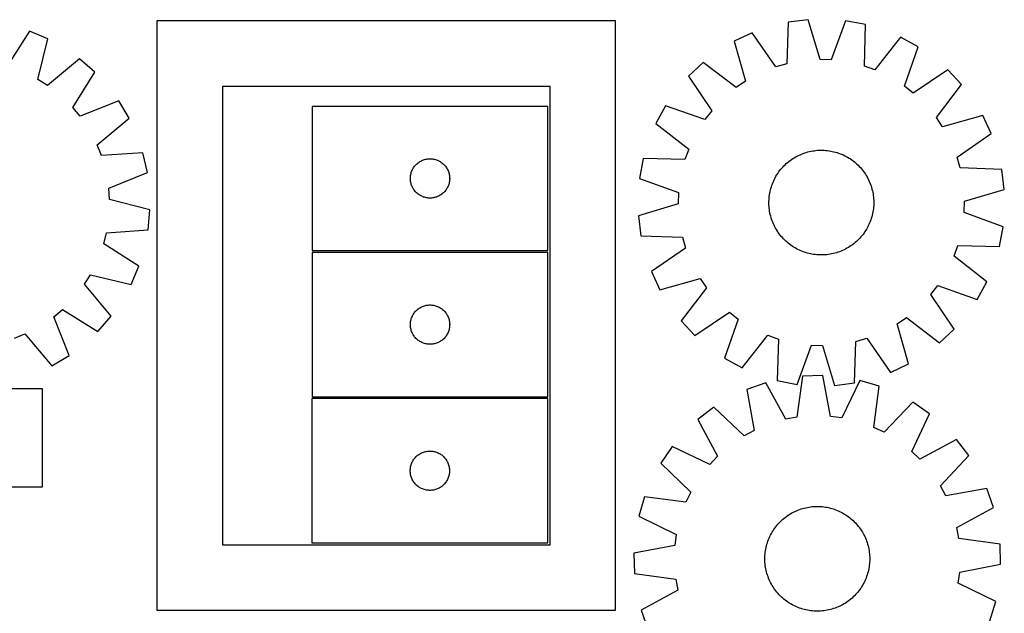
# Model space of a CAD drawing. Header units: millimetres. Extents: x 7 to 1493, y 7 to 2993.
# Tile 11 of 13: x 741 to 1492, y 1837 to 2290. Entities that reach past the tile are written whole.
import ezdxf

# ---------------------------------------------------------------- set-up
doc = ezdxf.new("R2010")
doc.units = ezdxf.units.MM
doc.layers.add('CUT', color=7, linetype='CONTINUOUS', true_color=0x000000)

msp = doc.modelspace()

# ---------------------------------------------------------------- linework, layer by layer
at = {"layer": 'CUT'}
for p, q in [((1195.612289, 2289.436081), (845.612289, 2289.436081)), ((845.612289, 2289.436081), (845.612289, 1839.436081)), ((1195.612289, 1839.436081), (1195.612289, 2289.436081)), ((1327.397295, 2288.390536), (1326.258381, 2256.646598)), ((1342.659949, 2290.335258), (1327.397295, 2288.390536)), ((1351.722674, 2259.891182), (1342.659949, 2290.335258)), ((1371.185658, 2289.469364), (1360.29307, 2259.631028)), ((1386.302256, 2286.602485), (1371.185658, 2289.469364)), ((1385.513682, 2254.847912), (1386.302256, 2286.602485)), ((748.313455, 2281.669491), (731.249993, 2254.877459)), ((762.457817, 2275.614116), (748.313455, 2281.669491)), ((1300.000158, 2280.399122), (1286.085464, 2273.833162)), ((1318.027058, 2254.24562), (1300.000158, 2280.399122)), ((1413.164242, 2276.964042), (1393.584222, 2251.952093)), ((1426.655067, 2269.566192), (1413.164242, 2276.964042)), ((754.848521, 2244.774638), (762.457817, 2275.614116)), ((1286.085464, 2273.833162), (1294.811709, 2243.290939)), ((1416.092385, 2239.609481), (1426.655067, 2269.566192)), ((786.613467, 2260.416405), (762.105957, 2240.208568)), ((798.194341, 2250.286553), (786.613467, 2260.416405)), ((1262.498721, 2257.766694), (1251.294054, 2247.222218)), ((1287.725198, 2238.463855), (1262.498721, 2257.766694)), ((1326.258381, 2256.646598), (1318.027058, 2254.24562)), ((1360.29307, 2259.631028), (1351.722674, 2259.891182)), ((1393.584222, 2251.952093), (1385.513682, 2254.847912)), ((781.427548, 2223.307869), (798.194341, 2250.286553)), ((1251.294054, 2247.222218), (1269.031271, 2220.871396)), ((1449.22389, 2252.098678), (1422.873067, 2234.36146)), ((1459.768366, 2240.89401), (1449.22389, 2252.098678)), ((762.105957, 2240.208568), (754.848521, 2244.774638)), ((1145.612289, 2239.436081), (895.612289, 2239.436081)), ((895.612289, 2239.436081), (895.612289, 1889.436081)), ((1145.612289, 1889.436081), (1145.612289, 2239.436081)), ((1294.811709, 2243.290939), (1287.725198, 2238.463855)), ((1422.873067, 2234.36146), (1416.092385, 2239.609481)), ((1440.465526, 2215.667533), (1459.768366, 2240.89401)), ((816.471378, 2228.368165), (786.918785, 2216.722606)), ((824.355147, 2215.155416), (816.471378, 2228.368165)), ((1233.82654, 2224.653395), (1226.42869, 2211.16257)), ((1263.783251, 2214.090714), (1233.82654, 2224.653395)), ((786.918785, 2216.722606), (781.427548, 2223.307869)), ((1144.036331, 2224.130843), (964.036331, 2224.130843)), ((964.036331, 2224.130843), (964.036331, 2114.130843)), ((1144.036331, 2114.130843), (1144.036331, 2224.130843)), ((1269.031271, 2220.871396), (1263.783251, 2214.090714)), ((1475.834834, 2217.307268), (1445.29261, 2208.581023)), ((1482.400793, 2203.392573), (1475.834834, 2217.307268)), ((800.072107, 2194.678386), (824.355147, 2215.155416)), ((1226.42869, 2211.16257), (1251.440638, 2191.58255)), ((1445.29261, 2208.581023), (1440.465526, 2215.667533)), ((1456.247292, 2185.365673), (1482.400793, 2203.392573)), ((803.259627, 2186.718544), (800.072107, 2194.678386)), ((834.964488, 2188.661875), (803.259627, 2186.718544)), ((838.379434, 2173.659585), (834.964488, 2188.661875)), ((1251.440638, 2191.58255), (1248.54482, 2183.512011)), ((1335.343712, 2186.73518), (1336.484308, 2187.262483)), ((1336.484308, 2187.262483), (1337.640904, 2187.753699)), ((1337.640904, 2187.753699), (1338.812358, 2188.208343)), ((1338.812358, 2188.208343), (1339.997515, 2188.625966)), ((1339.997515, 2188.625966), (1341.195206, 2189.006156)), ((1341.195206, 2189.006156), (1342.404247, 2189.348539)), ((1342.404247, 2189.348539), (1343.623446, 2189.652775)), ((1343.623446, 2189.652775), (1344.8516, 2189.918566)), ((1344.8516, 2189.918566), (1346.087497, 2190.145648)), ((1346.087497, 2190.145648), (1347.329917, 2190.333798)), ((1347.329917, 2190.333798), (1348.577633, 2190.482829)), ((1348.577633, 2190.482829), (1349.829415, 2190.592595)), ((1349.829415, 2190.592595), (1351.084027, 2190.662988)), ((1351.084027, 2190.662988), (1352.340232, 2190.693937)), ((1352.340232, 2190.693937), (1353.596788, 2190.685413)), ((1353.596788, 2190.685413), (1354.852457, 2190.637424)), ((1354.852457, 2190.637424), (1356.105998, 2190.550017)), ((1356.105998, 2190.550017), (1357.356176, 2190.423278)), ((1357.356176, 2190.423278), (1358.601756, 2190.257333)), ((1358.601756, 2190.257333), (1359.841509, 2190.052345)), ((1359.841509, 2190.052345), (1361.074211, 2189.808517)), ((1361.074211, 2189.808517), (1362.298646, 2189.526089)), ((1362.298646, 2189.526089), (1363.513605, 2189.205339)), ((1363.513605, 2189.205339), (1364.71789, 2188.846586)), ((1364.71789, 2188.846586), (1365.910313, 2188.450181)), ((1365.910313, 2188.450181), (1367.089695, 2188.016518)), ((1367.089695, 2188.016518), (1368.254874, 2187.546023)), ((1368.254874, 2187.546023), (1369.404699, 2187.039161)), ((1369.404699, 2187.039161), (1370.538036, 2186.496433)), ((1042.769352, 2179.033125), (1043.294049, 2179.600006)), ((1043.294049, 2179.600006), (1043.847231, 2180.139124)), ((1043.847231, 2180.139124), (1044.427434, 2180.64905)), ((1044.427434, 2180.64905), (1045.033117, 2181.128432)), ((1045.033117, 2181.128432), (1045.662676, 2181.575999)), ((1045.662676, 2181.575999), (1046.314439, 2181.990563)), ((1046.314439, 2181.990563), (1046.98668, 2182.371025)), ((1046.98668, 2182.371025), (1047.677616, 2182.716377)), ((1047.677616, 2182.716377), (1048.385413, 2183.025703)), ((1048.385413, 2183.025703), (1049.108196, 2183.298182)), ((1049.108196, 2183.298182), (1049.844047, 2183.533092)), ((1049.844047, 2183.533092), (1050.591015, 2183.729809)), ((1050.591015, 2183.729809), (1051.34712, 2183.887813)), ((1051.34712, 2183.887813), (1052.110356, 2184.006684)), ((1052.110356, 2184.006684), (1052.878699, 2184.086106)), ((1052.878699, 2184.086106), (1053.650113, 2184.12587)), ((1053.650113, 2184.12587), (1054.42255, 2184.12587)), ((1054.42255, 2184.12587), (1055.193963, 2184.086106)), ((1055.193963, 2184.086106), (1055.962307, 2184.006684)), ((1055.962307, 2184.006684), (1056.725543, 2183.887813)), ((1056.725543, 2183.887813), (1057.481648, 2183.729809)), ((1057.481648, 2183.729809), (1058.228616, 2183.533092)), ((1058.228616, 2183.533092), (1058.964467, 2183.298182)), ((1058.964467, 2183.298182), (1059.68725, 2183.025703)), ((1059.68725, 2183.025703), (1060.395047, 2182.716377)), ((1060.395047, 2182.716377), (1061.085983, 2182.371025)), ((1061.085983, 2182.371025), (1061.758223, 2181.990563)), ((1061.758223, 2181.990563), (1062.409987, 2181.575999)), ((1062.409987, 2181.575999), (1063.039546, 2181.128432)), ((1063.039546, 2181.128432), (1063.645229, 2180.64905)), ((1063.645229, 2180.64905), (1064.225432, 2180.139124)), ((1064.225432, 2180.139124), (1064.778614, 2179.600006)), ((1064.778614, 2179.600006), (1065.30331, 2179.033125)), ((1216.790247, 2184.300585), (1213.923368, 2169.183986)), ((1248.54482, 2183.512011), (1216.790247, 2184.300585)), ((1324.161641, 2178.726259), (1325.056188, 2179.608751)), ((1325.056188, 2179.608751), (1325.978013, 2180.46271)), ((1325.978013, 2180.46271), (1326.926207, 2181.287291)), ((1326.926207, 2181.287291), (1327.899834, 2182.081683)), ((1327.899834, 2182.081683), (1328.897933, 2182.8451)), ((1328.897933, 2182.8451), (1329.919519, 2183.576789)), ((1329.919519, 2183.576789), (1330.963584, 2184.276028)), ((1330.963584, 2184.276028), (1332.029097, 2184.942128)), ((1332.029097, 2184.942128), (1333.115007, 2185.57443)), ((1333.115007, 2185.57443), (1334.220242, 2186.172311)), ((1334.220242, 2186.172311), (1335.343712, 2186.73518)), ((1370.538036, 2186.496433), (1371.653766, 2185.918373)), ((1371.653766, 2185.918373), (1372.750788, 2185.305553)), ((1372.750788, 2185.305553), (1373.82802, 2184.658576)), ((1373.82802, 2184.658576), (1374.884398, 2183.978083)), ((1374.884398, 2183.978083), (1375.918881, 2183.264743)), ((1375.918881, 2183.264743), (1376.930446, 2182.519261)), ((1376.930446, 2182.519261), (1377.918096, 2181.742374)), ((1377.918096, 2181.742374), (1378.880856, 2180.934847)), ((1378.880856, 2180.934847), (1379.817775, 2180.097477)), ((1379.817775, 2180.097477), (1380.727931, 2179.231091)), ((1380.727931, 2179.231091), (1381.610423, 2178.336544)), ((1458.648269, 2177.13435), (1456.247292, 2185.365673)), ((808.95714, 2161.688645), (838.379434, 2173.659585)), ((1039.215013, 2171.439202), (1039.353496, 2172.199124)), ((1039.353496, 2172.199124), (1039.530916, 2172.95091)), ((1039.530916, 2172.95091), (1039.746801, 2173.692566)), ((1039.746801, 2173.692566), (1040.000579, 2174.422125)), ((1040.000579, 2174.422125), (1040.291578, 2175.137652)), ((1040.291578, 2175.137652), (1040.619025, 2175.83725)), ((1040.619025, 2175.83725), (1040.982053, 2176.519064)), ((1040.982053, 2176.519064), (1041.379698, 2177.181286)), ((1041.379698, 2177.181286), (1041.810906, 2177.82216)), ((1041.810906, 2177.82216), (1042.274534, 2178.439986)), ((1042.274534, 2178.439986), (1042.769352, 2179.033125)), ((1065.30331, 2179.033125), (1065.798129, 2178.439986)), ((1065.798129, 2178.439986), (1066.261756, 2177.82216)), ((1066.261756, 2177.82216), (1066.692965, 2177.181286)), ((1066.692965, 2177.181286), (1067.09061, 2176.519064)), ((1067.09061, 2176.519064), (1067.453638, 2175.83725)), ((1067.453638, 2175.83725), (1067.781085, 2175.137652)), ((1067.781085, 2175.137652), (1068.072084, 2174.422125)), ((1068.072084, 2174.422125), (1068.325862, 2173.692566)), ((1068.325862, 2173.692566), (1068.541747, 2172.95091)), ((1068.541747, 2172.95091), (1068.719167, 2172.199124)), ((1068.719167, 2172.199124), (1068.85765, 2171.439202)), ((1318.087179, 2170.749117), (1318.734155, 2171.826349)), ((1318.734155, 2171.826349), (1319.414649, 2172.882727)), ((1319.414649, 2172.882727), (1320.127989, 2173.917209)), ((1320.127989, 2173.917209), (1320.87347, 2174.928774)), ((1320.87347, 2174.928774), (1321.650358, 2175.916424)), ((1321.650358, 2175.916424), (1322.457885, 2176.879184)), ((1322.457885, 2176.879184), (1323.295255, 2177.816104)), ((1323.295255, 2177.816104), (1324.161641, 2178.726259)), ((1381.610423, 2178.336544), (1382.464381, 2177.414718)), ((1382.464381, 2177.414718), (1383.288963, 2176.466524)), ((1383.288963, 2176.466524), (1384.083354, 2175.492898)), ((1384.083354, 2175.492898), (1384.846771, 2174.494799)), ((1384.846771, 2174.494799), (1385.57846, 2173.473213)), ((1385.57846, 2173.473213), (1386.2777, 2172.429148)), ((1386.2777, 2172.429148), (1386.943799, 2171.363635)), ((1490.392208, 2175.995436), (1458.648269, 2177.13435)), ((1492.336929, 2160.732782), (1490.392208, 2175.995436)), ((1039.036331, 2169.130843), (1039.05622, 2169.903025)), ((1039.05622, 2168.358662), (1039.036331, 2169.130843)), ((1039.05622, 2169.903025), (1039.115833, 2170.673158)), ((1039.115833, 2167.588528), (1039.05622, 2168.358662)), ((1039.115833, 2170.673158), (1039.215013, 2171.439202)), ((1039.215013, 2166.822485), (1039.115833, 2167.588528)), ((1039.353496, 2166.062562), (1039.215013, 2166.822485)), ((1039.530916, 2165.310777), (1039.353496, 2166.062562)), ((1039.746801, 2164.569121), (1039.530916, 2165.310777)), ((1040.000579, 2163.839562), (1039.746801, 2164.569121)), ((1068.325862, 2164.569121), (1068.072084, 2163.839562)), ((1068.541747, 2165.310777), (1068.325862, 2164.569121)), ((1068.719167, 2166.062562), (1068.541747, 2165.310777)), ((1068.85765, 2166.822485), (1068.719167, 2166.062562)), ((1068.85765, 2171.439202), (1068.95683, 2170.673158)), ((1068.95683, 2167.588528), (1068.85765, 2166.822485)), ((1068.95683, 2170.673158), (1069.016443, 2169.903025)), ((1069.016443, 2168.358662), (1068.95683, 2167.588528)), ((1069.016443, 2169.903025), (1069.036331, 2169.130843)), ((1069.036331, 2169.130843), (1069.016443, 2168.358662)), ((1213.923368, 2169.183986), (1243.761703, 2158.291398)), ((1314.94255, 2163.908641), (1315.376214, 2165.088024)), ((1315.376214, 2165.088024), (1315.846709, 2166.253202)), ((1315.846709, 2166.253202), (1316.35357, 2167.403027)), ((1316.35357, 2167.403027), (1316.896299, 2168.536364)), ((1316.896299, 2168.536364), (1317.474359, 2169.652094)), ((1317.474359, 2169.652094), (1318.087179, 2170.749117)), ((1386.943799, 2171.363635), (1387.576101, 2170.277725)), ((1387.576101, 2170.277725), (1388.173982, 2169.17249)), ((1388.173982, 2169.17249), (1388.736852, 2168.04902)), ((1388.736852, 2168.04902), (1389.264155, 2166.908424)), ((1389.264155, 2166.908424), (1389.755371, 2165.751828)), ((1389.755371, 2165.751828), (1390.210014, 2164.580374)), ((1390.210014, 2164.580374), (1390.627638, 2163.395216)), ((809.528925, 2153.133388), (808.95714, 2161.688645)), ((1040.291578, 2163.124035), (1040.000579, 2163.839562)), ((1040.619025, 2162.424437), (1040.291578, 2163.124035)), ((1040.982053, 2161.742622), (1040.619025, 2162.424437)), ((1041.379698, 2161.080401), (1040.982053, 2161.742622)), ((1041.810906, 2160.439527), (1041.379698, 2161.080401)), ((1042.274534, 2159.821701), (1041.810906, 2160.439527)), ((1042.769352, 2159.228562), (1042.274534, 2159.821701)), ((1043.294049, 2158.661681), (1042.769352, 2159.228562)), ((1043.847231, 2158.122563), (1043.294049, 2158.661681)), ((1044.427434, 2157.612637), (1043.847231, 2158.122563)), ((1045.033117, 2157.133255), (1044.427434, 2157.612637)), ((1045.662676, 2156.685688), (1045.033117, 2157.133255)), ((1046.314439, 2156.271124), (1045.662676, 2156.685688)), ((1062.409987, 2156.685688), (1061.758223, 2156.271124)), ((1063.039546, 2157.133255), (1062.409987, 2156.685688)), ((1063.645229, 2157.612637), (1063.039546, 2157.133255)), ((1064.225432, 2158.122563), (1063.645229, 2157.612637)), ((1064.778614, 2158.661681), (1064.225432, 2158.122563)), ((1065.30331, 2159.228562), (1064.778614, 2158.661681)), ((1065.798129, 2159.821701), (1065.30331, 2159.228562)), ((1066.261756, 2160.439527), (1065.798129, 2159.821701)), ((1066.692965, 2161.080401), (1066.261756, 2160.439527)), ((1067.09061, 2161.742622), (1066.692965, 2161.080401)), ((1067.453638, 2162.424437), (1067.09061, 2161.742622)), ((1067.781085, 2163.124035), (1067.453638, 2162.424437)), ((1068.072084, 2163.839562), (1067.781085, 2163.124035)), ((1243.761703, 2158.291398), (1243.50155, 2149.721002)), ((1313.135399, 2156.600084), (1313.340387, 2157.839837)), ((1313.340387, 2157.839837), (1313.584215, 2159.072539)), ((1313.584215, 2159.072539), (1313.866643, 2160.296974)), ((1313.866643, 2160.296974), (1314.187392, 2161.511934)), ((1314.187392, 2161.511934), (1314.546146, 2162.716219)), ((1314.546146, 2162.716219), (1314.94255, 2163.908641)), ((1390.627638, 2163.395216), (1391.007828, 2162.197526)), ((1391.007828, 2162.197526), (1391.35021, 2160.988485)), ((1391.35021, 2160.988485), (1391.654447, 2159.769285)), ((1391.654447, 2159.769285), (1391.920237, 2158.541131)), ((1391.920237, 2158.541131), (1392.14732, 2157.305235)), ((1392.14732, 2157.305235), (1392.335469, 2156.062815)), ((1461.892853, 2151.670058), (1492.336929, 2160.732782)), ((840.282562, 2145.184264), (809.528925, 2153.133388)), ((1046.98668, 2155.890661), (1046.314439, 2156.271124)), ((1047.677616, 2155.54531), (1046.98668, 2155.890661)), ((1048.385413, 2155.235984), (1047.677616, 2155.54531)), ((1049.108196, 2154.963505), (1048.385413, 2155.235984)), ((1049.844047, 2154.728595), (1049.108196, 2154.963505)), ((1050.591015, 2154.531878), (1049.844047, 2154.728595)), ((1051.34712, 2154.373874), (1050.591015, 2154.531878)), ((1052.110356, 2154.255003), (1051.34712, 2154.373874)), ((1052.878699, 2154.175581), (1052.110356, 2154.255003)), ((1053.650113, 2154.135816), (1052.878699, 2154.175581)), ((1054.42255, 2154.135816), (1053.650113, 2154.135816)), ((1055.193963, 2154.175581), (1054.42255, 2154.135816)), ((1055.962307, 2154.255003), (1055.193963, 2154.175581)), ((1056.725543, 2154.373874), (1055.962307, 2154.255003)), ((1057.481648, 2154.531878), (1056.725543, 2154.373874)), ((1058.228616, 2154.728595), (1057.481648, 2154.531878)), ((1058.964467, 2154.963505), (1058.228616, 2154.728595)), ((1059.68725, 2155.235984), (1058.964467, 2154.963505)), ((1060.395047, 2155.54531), (1059.68725, 2155.235984)), ((1061.085983, 2155.890661), (1060.395047, 2155.54531)), ((1061.758223, 2156.271124), (1061.085983, 2155.890661)), ((1243.50155, 2149.721002), (1213.057474, 2140.658278)), ((1312.698794, 2150.33856), (1312.707319, 2151.595117)), ((1312.729744, 2149.082356), (1312.698794, 2150.33856)), ((1312.707319, 2151.595117), (1312.755308, 2152.850785)), ((1312.755308, 2152.850785), (1312.842715, 2154.104327)), ((1312.842715, 2154.104327), (1312.969454, 2155.354505)), ((1312.969454, 2155.354505), (1313.135399, 2156.600084)), ((1392.335469, 2156.062815), (1392.484501, 2154.815098)), ((1392.484501, 2154.815098), (1392.594267, 2153.563316)), ((1392.594267, 2153.563316), (1392.664659, 2152.308704)), ((1392.687085, 2149.795944), (1392.639095, 2148.540275)), ((1392.664659, 2152.308704), (1392.695609, 2151.0525)), ((1392.695609, 2151.0525), (1392.687085, 2149.795944)), ((1461.6327, 2143.099662), (1461.892853, 2151.670058)), ((838.894406, 2129.860963), (840.282562, 2145.184264)), ((1312.800137, 2147.827744), (1312.729744, 2149.082356)), ((1312.909903, 2146.575962), (1312.800137, 2147.827744)), ((1313.058934, 2145.328245), (1312.909903, 2146.575962)), ((1313.247084, 2144.085826), (1313.058934, 2145.328245)), ((1313.474166, 2142.849929), (1313.247084, 2144.085826)), ((1313.739956, 2141.621775), (1313.474166, 2142.849929)), ((1391.810188, 2142.318521), (1391.52776, 2141.094086)), ((1392.054016, 2143.551223), (1391.810188, 2142.318521)), ((1392.259004, 2144.790976), (1392.054016, 2143.551223)), ((1392.42495, 2146.036556), (1392.259004, 2144.790976)), ((1392.551688, 2147.286733), (1392.42495, 2146.036556)), ((1392.639095, 2148.540275), (1392.551688, 2147.286733)), ((1491.471036, 2132.207074), (1461.6327, 2143.099662)), ((1213.057474, 2140.658278), (1215.002195, 2125.395624)), ((1314.044193, 2140.402576), (1313.739956, 2141.621775)), ((1314.386575, 2139.193534), (1314.044193, 2140.402576)), ((1314.766766, 2137.995844), (1314.386575, 2139.193534)), ((1315.184389, 2136.810687), (1314.766766, 2137.995844)), ((1315.639033, 2135.639232), (1315.184389, 2136.810687)), ((1316.130248, 2134.482636), (1315.639033, 2135.639232)), ((1316.657551, 2133.342041), (1316.130248, 2134.482636)), ((1389.547695, 2135.137858), (1389.040833, 2133.988033)), ((1390.018189, 2136.303037), (1389.547695, 2135.137858)), ((1390.451853, 2137.482419), (1390.018189, 2136.303037)), ((1390.848257, 2138.674841), (1390.451853, 2137.482419)), ((1391.207011, 2139.879126), (1390.848257, 2138.674841)), ((1391.52776, 2141.094086), (1391.207011, 2139.879126)), ((805.112998, 2119.254686), (807.212918, 2127.56791)), ((807.212918, 2127.56791), (838.894406, 2129.860963)), ((1317.220421, 2132.218571), (1316.657551, 2133.342041)), ((1317.818302, 2131.113335), (1317.220421, 2132.218571)), ((1318.450604, 2130.027425), (1317.818302, 2131.113335)), ((1319.116704, 2128.961912), (1318.450604, 2130.027425)), ((1319.815943, 2127.917847), (1319.116704, 2128.961912)), ((1320.547632, 2126.896261), (1319.815943, 2127.917847)), ((1321.311049, 2125.898163), (1320.547632, 2126.896261)), ((1385.266414, 2127.473851), (1384.520933, 2126.462286)), ((1385.979754, 2128.508333), (1385.266414, 2127.473851)), ((1386.660248, 2129.564712), (1385.979754, 2128.508333)), ((1387.307224, 2130.641943), (1386.660248, 2129.564712)), ((1387.920045, 2131.738966), (1387.307224, 2130.641943)), ((1388.498104, 2132.854696), (1387.920045, 2131.738966)), ((1389.040833, 2133.988033), (1388.498104, 2132.854696)), ((1488.604156, 2117.090475), (1491.471036, 2132.207074)), ((831.905031, 2102.191224), (805.112998, 2119.254686)), ((1215.002195, 2125.395624), (1246.746134, 2124.25671)), ((1246.746134, 2124.25671), (1249.147111, 2116.025387)), ((1322.10544, 2124.924536), (1321.311049, 2125.898163)), ((1322.930022, 2123.976342), (1322.10544, 2124.924536)), ((1323.78398, 2123.054516), (1322.930022, 2123.976342)), ((1324.666473, 2122.159969), (1323.78398, 2123.054516)), ((1325.576628, 2121.293583), (1324.666473, 2122.159969)), ((1326.513548, 2120.456214), (1325.576628, 2121.293583)), ((1327.476307, 2119.648686), (1326.513548, 2120.456214)), ((1328.463957, 2118.871799), (1327.476307, 2119.648686)), ((1377.494569, 2119.309378), (1376.49647, 2118.545961)), ((1378.468196, 2120.103769), (1377.494569, 2119.309378)), ((1379.41639, 2120.928351), (1378.468196, 2120.103769)), ((1380.338215, 2121.782309), (1379.41639, 2120.928351)), ((1381.232762, 2122.664801), (1380.338215, 2121.782309)), ((1382.099148, 2123.574956), (1381.232762, 2122.664801)), ((1382.936518, 2124.511876), (1382.099148, 2123.574956)), ((1383.744045, 2125.474636), (1382.936518, 2124.511876)), ((1384.520933, 2126.462286), (1383.744045, 2125.474636)), ((964.036331, 2114.130843), (1144.036331, 2114.130843)), ((1144.041562, 2112.52866), (964.041562, 2112.52866)), ((964.041562, 2112.52866), (964.041562, 2002.52866)), ((1144.041562, 2002.52866), (1144.041562, 2112.52866)), ((1249.147111, 2116.025387), (1222.99361, 2097.998487)), ((1329.475523, 2118.126317), (1328.463957, 2118.871799)), ((1330.510005, 2117.412978), (1329.475523, 2118.126317)), ((1331.566383, 2116.732484), (1330.510005, 2117.412978)), ((1332.643615, 2116.085508), (1331.566383, 2116.732484)), ((1333.740637, 2115.472687), (1332.643615, 2116.085508)), ((1334.856367, 2114.894627), (1333.740637, 2115.472687)), ((1335.989704, 2114.351899), (1334.856367, 2114.894627)), ((1337.139529, 2113.845037), (1335.989704, 2114.351899)), ((1338.304708, 2113.374542), (1337.139529, 2113.845037)), ((1339.484091, 2112.940879), (1338.304708, 2113.374542)), ((1340.676513, 2112.544475), (1339.484091, 2112.940879)), ((1341.880798, 2112.185721), (1340.676513, 2112.544475)), ((1343.095757, 2111.864972), (1341.880798, 2112.185721)), ((1344.320192, 2111.582544), (1343.095757, 2111.864972)), ((1361.770957, 2111.738285), (1360.542803, 2111.472494)), ((1362.990156, 2112.042521), (1361.770957, 2111.738285)), ((1364.199197, 2112.384904), (1362.990156, 2112.042521)), ((1365.396888, 2112.765094), (1364.199197, 2112.384904)), ((1366.582045, 2113.182717), (1365.396888, 2112.765094)), ((1367.7535, 2113.637361), (1366.582045, 2113.182717)), ((1368.910095, 2114.128577), (1367.7535, 2113.637361)), ((1370.050691, 2114.65588), (1368.910095, 2114.128577)), ((1371.174161, 2115.218749), (1370.050691, 2114.65588)), ((1372.279396, 2115.81663), (1371.174161, 2115.218749)), ((1373.365306, 2116.448933), (1372.279396, 2115.81663)), ((1374.43082, 2117.115032), (1373.365306, 2116.448933)), ((1375.474884, 2117.814271), (1374.43082, 2117.115032)), ((1376.49647, 2118.545961), (1375.474884, 2117.814271)), ((1453.953765, 2109.80851), (1456.849583, 2117.879049)), ((1456.849583, 2117.879049), (1488.604156, 2117.090475)), ((1345.552895, 2111.338715), (1344.320192, 2111.582544)), ((1346.792647, 2111.133727), (1345.552895, 2111.338715)), ((1348.038227, 2110.967782), (1346.792647, 2111.133727)), ((1349.288405, 2110.841043), (1348.038227, 2110.967782)), ((1350.541946, 2110.753636), (1349.288405, 2110.841043)), ((1351.797615, 2110.705647), (1350.541946, 2110.753636)), ((1353.054172, 2110.697123), (1351.797615, 2110.705647)), ((1354.310376, 2110.728072), (1353.054172, 2110.697123)), ((1355.564988, 2110.798465), (1354.310376, 2110.728072)), ((1356.81677, 2110.908231), (1355.564988, 2110.798465)), ((1358.064486, 2111.057263), (1356.81677, 2110.908231)), ((1359.306906, 2111.245412), (1358.064486, 2111.057263)), ((1360.542803, 2111.472494), (1359.306906, 2111.245412)), ((1478.965713, 2090.22849), (1453.953765, 2109.80851)), ((825.849655, 2088.046862), (831.905031, 2102.191224)), ((1222.99361, 2097.998487), (1229.55957, 2084.083793)), ((790.444107, 2088.398722), (795.010178, 2095.656158)), ((795.010178, 2095.656158), (825.849655, 2088.046862)), ((1229.55957, 2084.083793), (1260.101793, 2092.810037)), ((1260.101793, 2092.810037), (1264.928877, 2085.723527)), ((1471.567863, 2076.737665), (1478.965713, 2090.22849)), ((810.651945, 2063.891212), (790.444107, 2088.398722)), ((1264.928877, 2085.723527), (1245.626038, 2060.49705)), ((1436.363132, 2080.519664), (1441.611153, 2087.300346)), ((1441.611153, 2087.300346), (1471.567863, 2076.737665)), ((1454.10035, 2054.168842), (1436.363132, 2080.519664)), ((766.958146, 2063.585893), (773.543408, 2069.077131)), ((773.543408, 2069.077131), (800.522092, 2052.310338)), ((1041.816137, 2066.219977), (1042.279765, 2066.837803)), ((1042.279765, 2066.837803), (1042.774583, 2067.430942)), ((1042.774583, 2067.430942), (1043.299279, 2067.997823)), ((1043.299279, 2067.997823), (1043.852462, 2068.536941)), ((1043.852462, 2068.536941), (1044.432664, 2069.046867)), ((1044.432664, 2069.046867), (1045.038348, 2069.526249)), ((1045.038348, 2069.526249), (1045.667906, 2069.973816)), ((1045.667906, 2069.973816), (1046.31967, 2070.38838)), ((1046.31967, 2070.38838), (1046.991911, 2070.768842)), ((1046.991911, 2070.768842), (1047.682846, 2071.114194)), ((1047.682846, 2071.114194), (1048.390644, 2071.42352)), ((1048.390644, 2071.42352), (1049.113426, 2071.695999)), ((1049.113426, 2071.695999), (1049.849278, 2071.930908)), ((1049.849278, 2071.930908), (1050.596246, 2072.127626)), ((1050.596246, 2072.127626), (1051.352351, 2072.28563)), ((1051.352351, 2072.28563), (1052.115587, 2072.4045)), ((1052.115587, 2072.4045), (1052.88393, 2072.483923)), ((1052.88393, 2072.483923), (1053.655343, 2072.523687)), ((1053.655343, 2072.523687), (1054.427781, 2072.523687)), ((1054.427781, 2072.523687), (1055.199194, 2072.483923)), ((1055.199194, 2072.483923), (1055.967537, 2072.4045)), ((1055.967537, 2072.4045), (1056.730774, 2072.28563)), ((1056.730774, 2072.28563), (1057.486878, 2072.127626)), ((1057.486878, 2072.127626), (1058.233847, 2071.930908)), ((1058.233847, 2071.930908), (1058.969698, 2071.695999)), ((1058.969698, 2071.695999), (1059.692481, 2071.42352)), ((1059.692481, 2071.42352), (1060.400278, 2071.114194)), ((1060.400278, 2071.114194), (1061.091213, 2070.768842)), ((1061.091213, 2070.768842), (1061.763454, 2070.38838)), ((1061.763454, 2070.38838), (1062.415218, 2069.973816)), ((1062.415218, 2069.973816), (1063.044776, 2069.526249)), ((1063.044776, 2069.526249), (1063.65046, 2069.046867)), ((1063.65046, 2069.046867), (1064.230662, 2068.536941)), ((1064.230662, 2068.536941), (1064.783845, 2067.997823)), ((1064.783845, 2067.997823), (1065.308541, 2067.430942)), ((1065.308541, 2067.430942), (1065.803359, 2066.837803)), ((1065.803359, 2066.837803), (1066.266987, 2066.219977)), ((1256.170513, 2049.292382), (1282.521336, 2067.0296)), ((1282.521336, 2067.0296), (1289.302018, 2061.781579)), ((778.603704, 2034.033301), (766.958146, 2063.585893)), ((800.522092, 2052.310338), (810.651945, 2063.891212)), ((1039.061451, 2058.300842), (1039.121064, 2059.070975)), ((1039.121064, 2059.070975), (1039.220244, 2059.837019)), ((1039.220244, 2059.837019), (1039.358727, 2060.596941)), ((1039.358727, 2060.596941), (1039.536146, 2061.348727)), ((1039.536146, 2061.348727), (1039.752031, 2062.090383)), ((1039.752031, 2062.090383), (1040.00581, 2062.819942)), ((1040.00581, 2062.819942), (1040.296809, 2063.535469)), ((1040.296809, 2063.535469), (1040.624256, 2064.235067)), ((1040.624256, 2064.235067), (1040.987284, 2064.916881)), ((1040.987284, 2064.916881), (1041.384929, 2065.579103)), ((1041.384929, 2065.579103), (1041.816137, 2066.219977)), ((1066.266987, 2066.219977), (1066.698196, 2065.579103)), ((1066.698196, 2065.579103), (1067.095841, 2064.916881)), ((1067.095841, 2064.916881), (1067.458868, 2064.235067)), ((1067.458868, 2064.235067), (1067.786316, 2063.535469)), ((1067.786316, 2063.535469), (1068.077314, 2062.819942)), ((1068.077314, 2062.819942), (1068.331093, 2062.090383)), ((1068.331093, 2062.090383), (1068.546978, 2061.348727)), ((1068.546978, 2061.348727), (1068.724397, 2060.596941)), ((1068.724397, 2060.596941), (1068.862881, 2059.837019)), ((1068.862881, 2059.837019), (1068.96206, 2059.070975)), ((1068.96206, 2059.070975), (1069.021673, 2058.300842)), ((1245.626038, 2060.49705), (1256.170513, 2049.292382)), ((1289.302018, 2061.781579), (1278.739337, 2031.824868)), ((1410.582695, 2058.100121), (1417.669205, 2062.927206)), ((1417.669205, 2062.927206), (1442.895682, 2043.624366)), ((1039.041562, 2057.52866), (1039.061451, 2058.300842)), ((1039.061451, 2056.756479), (1039.041562, 2057.52866)), ((1039.121064, 2055.986345), (1039.061451, 2056.756479)), ((1039.220244, 2055.220302), (1039.121064, 2055.986345)), ((1039.358727, 2054.460379), (1039.220244, 2055.220302)), ((1039.536146, 2053.708594), (1039.358727, 2054.460379)), ((1039.752031, 2052.966938), (1039.536146, 2053.708594)), ((1040.00581, 2052.237379), (1039.752031, 2052.966938)), ((1040.296809, 2051.521852), (1040.00581, 2052.237379)), ((1040.624256, 2050.822253), (1040.296809, 2051.521852)), ((1067.786316, 2051.521852), (1067.458868, 2050.822253)), ((1068.077314, 2052.237379), (1067.786316, 2051.521852)), ((1068.331093, 2052.966938), (1068.077314, 2052.237379)), ((1068.546978, 2053.708594), (1068.331093, 2052.966938)), ((1068.724397, 2054.460379), (1068.546978, 2053.708594)), ((1068.862881, 2055.220302), (1068.724397, 2054.460379)), ((1068.96206, 2055.986345), (1068.862881, 2055.220302)), ((1069.021673, 2056.756479), (1068.96206, 2055.986345)), ((1069.021673, 2058.300842), (1069.041562, 2057.52866)), ((1069.041562, 2057.52866), (1069.021673, 2056.756479)), ((1419.308939, 2027.557898), (1410.582695, 2058.100121)), ((1442.895682, 2043.624366), (1454.10035, 2054.168842)), ((736.954084, 2047.245052), (744.913926, 2050.432572)), ((744.913926, 2050.432572), (765.390955, 2026.149532)), ((1040.987284, 2050.140439), (1040.624256, 2050.822253)), ((1041.384929, 2049.478217), (1040.987284, 2050.140439)), ((1041.816137, 2048.837344), (1041.384929, 2049.478217)), ((1042.279765, 2048.219518), (1041.816137, 2048.837344)), ((1042.774583, 2047.626379), (1042.279765, 2048.219518)), ((1043.299279, 2047.059498), (1042.774583, 2047.626379)), ((1043.852462, 2046.52038), (1043.299279, 2047.059498)), ((1044.432664, 2046.010454), (1043.852462, 2046.52038)), ((1045.038348, 2045.531072), (1044.432664, 2046.010454)), ((1045.667906, 2045.083505), (1045.038348, 2045.531072)), ((1046.31967, 2044.668941), (1045.667906, 2045.083505)), ((1046.991911, 2044.288478), (1046.31967, 2044.668941)), ((1047.682846, 2043.943126), (1046.991911, 2044.288478)), ((1061.091213, 2044.288478), (1060.400278, 2043.943126)), ((1061.763454, 2044.668941), (1061.091213, 2044.288478)), ((1062.415218, 2045.083505), (1061.763454, 2044.668941)), ((1063.044776, 2045.531072), (1062.415218, 2045.083505)), ((1063.65046, 2046.010454), (1063.044776, 2045.531072)), ((1064.230662, 2046.52038), (1063.65046, 2046.010454)), ((1064.783845, 2047.059498), (1064.230662, 2046.52038)), ((1065.308541, 2047.626379), (1064.783845, 2047.059498)), ((1065.803359, 2048.219518), (1065.308541, 2047.626379)), ((1066.266987, 2048.837344), (1065.803359, 2048.219518)), ((1066.698196, 2049.478217), (1066.266987, 2048.837344)), ((1067.095841, 2050.140439), (1066.698196, 2049.478217)), ((1067.458868, 2050.822253), (1067.095841, 2050.140439)), ((1292.230162, 2024.427018), (1311.810181, 2049.438967)), ((1311.810181, 2049.438967), (1319.880721, 2046.543148)), ((1319.880721, 2046.543148), (1319.092147, 2014.788576)), ((1377.997108, 2013.000524), (1379.136022, 2044.744462)), ((1379.136022, 2044.744462), (1387.367345, 2047.14544)), ((1387.367345, 2047.14544), (1405.394245, 2020.991939)), ((1048.390644, 2043.633801), (1047.682846, 2043.943126)), ((1049.113426, 2043.361322), (1048.390644, 2043.633801)), ((1049.849278, 2043.126412), (1049.113426, 2043.361322)), ((1050.596246, 2042.929695), (1049.849278, 2043.126412)), ((1051.352351, 2042.771691), (1050.596246, 2042.929695)), ((1052.115587, 2042.65282), (1051.352351, 2042.771691)), ((1052.88393, 2042.573397), (1052.115587, 2042.65282)), ((1053.655343, 2042.533633), (1052.88393, 2042.573397)), ((1054.427781, 2042.533633), (1053.655343, 2042.533633)), ((1055.199194, 2042.573397), (1054.427781, 2042.533633)), ((1055.967537, 2042.65282), (1055.199194, 2042.573397)), ((1056.730774, 2042.771691), (1055.967537, 2042.65282)), ((1057.486878, 2042.929695), (1056.730774, 2042.771691)), ((1058.233847, 2043.126412), (1057.486878, 2042.929695)), ((1058.969698, 2043.361322), (1058.233847, 2043.126412)), ((1059.692481, 2043.633801), (1058.969698, 2043.361322)), ((1060.400278, 2043.943126), (1059.692481, 2043.633801)), ((1334.208745, 2011.921696), (1345.101333, 2041.760032)), ((1345.101333, 2041.760032), (1353.67173, 2041.499879)), ((1353.67173, 2041.499879), (1362.734454, 2011.055802)), ((765.390955, 2026.149532), (778.603704, 2034.033301)), ((1278.739337, 2031.824868), (1292.230162, 2024.427018)), ((1405.394245, 2020.991939), (1419.308939, 2027.557898)), ((1319.092147, 2014.788576), (1334.208745, 2011.921696)), ((1338.436234, 2018.298318), (1334.077515, 1986.834429)), ((1353.817499, 2018.682039), (1338.436234, 2018.298318)), ((1359.739698, 1987.474631), (1353.817499, 2018.682039)), ((1382.10756, 2014.921952), (1368.239295, 1986.344933)), ((1396.854588, 2010.53382), (1382.10756, 2014.921952)), ((758.343537, 2008.61795), (558.343537, 2008.61795)), ((758.343537, 1933.61795), (758.343537, 2008.61795)), ((1310.368856, 2013.132264), (1295.85898, 2008.014251)), ((1295.85898, 2008.014251), (1301.436469, 1976.743396)), ((1325.644822, 1985.282315), (1310.368856, 2013.132264)), ((1362.734454, 2011.055802), (1377.997108, 2013.000524)), ((1392.843315, 1979.023751), (1396.854588, 2010.53382)), ((1143.937863, 2001.00861), (963.937863, 2001.00861)), ((963.937863, 2001.00861), (963.937863, 1891.00861)), ((964.041562, 2002.52866), (1144.041562, 2002.52866)), ((1143.937863, 1891.00861), (1143.937863, 2001.00861)), ((1270.761716, 1994.427745), (1258.543557, 1985.076427)), ((1293.89613, 1972.661403), (1270.761716, 1994.427745)), ((1422.598105, 1998.215655), (1400.577817, 1975.322824)), ((1435.267355, 1989.485211), (1422.598105, 1998.215655)), ((1258.543557, 1985.076427), (1273.51129, 1957.059615)), ((1334.077515, 1986.834429), (1325.644822, 1985.282315)), ((1368.239295, 1986.344933), (1359.739698, 1987.474631)), ((1421.715261, 1960.756906), (1435.267355, 1989.485211)), ((1301.436469, 1976.743396), (1293.89613, 1972.661403)), ((1400.577817, 1975.322824), (1392.843315, 1979.023751)), ((1455.944371, 1969.814756), (1427.92756, 1954.847024)), ((1465.295689, 1957.596597), (1455.944371, 1969.814756)), ((1238.873102, 1964.399411), (1230.142658, 1951.73016)), ((1267.601407, 1950.847317), (1238.873102, 1964.399411)), ((1040.883585, 1953.396831), (1041.28123, 1954.059053)), ((1041.28123, 1954.059053), (1041.712438, 1954.699927)), ((1041.712438, 1954.699927), (1042.176066, 1955.317753)), ((1042.176066, 1955.317753), (1042.670884, 1955.910892)), ((1042.670884, 1955.910892), (1043.195581, 1956.477773)), ((1043.195581, 1956.477773), (1043.748763, 1957.016891)), ((1043.748763, 1957.016891), (1044.328966, 1957.526817)), ((1044.328966, 1957.526817), (1044.934649, 1958.006199)), ((1044.934649, 1958.006199), (1045.564208, 1958.453766)), ((1045.564208, 1958.453766), (1046.215971, 1958.86833)), ((1046.215971, 1958.86833), (1046.888212, 1959.248792)), ((1046.888212, 1959.248792), (1047.579148, 1959.594144)), ((1047.579148, 1959.594144), (1048.286945, 1959.90347)), ((1048.286945, 1959.90347), (1049.009728, 1960.175949)), ((1049.009728, 1960.175949), (1049.745579, 1960.410858)), ((1049.745579, 1960.410858), (1050.492547, 1960.607576)), ((1050.492547, 1960.607576), (1051.248652, 1960.76558)), ((1051.248652, 1960.76558), (1052.011888, 1960.88445)), ((1052.011888, 1960.88445), (1052.780231, 1960.963873)), ((1052.780231, 1960.963873), (1053.551645, 1961.003637)), ((1053.551645, 1961.003637), (1054.324082, 1961.003637)), ((1054.324082, 1961.003637), (1055.095495, 1960.963873)), ((1055.095495, 1960.963873), (1055.863839, 1960.88445)), ((1055.863839, 1960.88445), (1056.627075, 1960.76558)), ((1056.627075, 1960.76558), (1057.38318, 1960.607576)), ((1057.38318, 1960.607576), (1058.130148, 1960.410858)), ((1058.130148, 1960.410858), (1058.865999, 1960.175949)), ((1058.865999, 1960.175949), (1059.588782, 1959.90347)), ((1059.588782, 1959.90347), (1060.296579, 1959.594144)), ((1060.296579, 1959.594144), (1060.987515, 1959.248792)), ((1060.987515, 1959.248792), (1061.659755, 1958.86833)), ((1061.659755, 1958.86833), (1062.311519, 1958.453766)), ((1062.311519, 1958.453766), (1062.941078, 1958.006199)), ((1062.941078, 1958.006199), (1063.546761, 1957.526817)), ((1063.546761, 1957.526817), (1064.126963, 1957.016891)), ((1064.126963, 1957.016891), (1064.680146, 1956.477773)), ((1064.680146, 1956.477773), (1065.204842, 1955.910892)), ((1065.204842, 1955.910892), (1065.69966, 1955.317753)), ((1065.69966, 1955.317753), (1066.163288, 1954.699927)), ((1066.163288, 1954.699927), (1066.594497, 1954.059053)), ((1066.594497, 1954.059053), (1066.992142, 1953.396831)), ((1273.51129, 1957.059615), (1267.601407, 1950.847317)), ((1427.92756, 1954.847024), (1421.715261, 1960.756906)), ((1443.529347, 1934.462183), (1465.295689, 1957.596597)), ((1038.937863, 1946.00861), (1038.957752, 1946.780792)), ((1038.957752, 1946.780792), (1039.017365, 1947.550925)), ((1039.017365, 1947.550925), (1039.116545, 1948.316969)), ((1039.116545, 1948.316969), (1039.255028, 1949.076891)), ((1039.255028, 1949.076891), (1039.432448, 1949.828677)), ((1039.432448, 1949.828677), (1039.648333, 1950.570333)), ((1039.648333, 1950.570333), (1039.902111, 1951.299892)), ((1039.902111, 1951.299892), (1040.19311, 1952.015419)), ((1040.19311, 1952.015419), (1040.520557, 1952.715017)), ((1040.520557, 1952.715017), (1040.883585, 1953.396831)), ((1066.992142, 1953.396831), (1067.35517, 1952.715017)), ((1067.35517, 1952.715017), (1067.682617, 1952.015419)), ((1067.682617, 1952.015419), (1067.973616, 1951.299892)), ((1067.973616, 1951.299892), (1068.227394, 1950.570333)), ((1068.227394, 1950.570333), (1068.443279, 1949.828677)), ((1068.443279, 1949.828677), (1068.620699, 1949.076891)), ((1068.620699, 1949.076891), (1068.759182, 1948.316969)), ((1068.759182, 1948.316969), (1068.858362, 1947.550925)), ((1068.858362, 1947.550925), (1068.917975, 1946.780792)), ((1068.917975, 1946.780792), (1068.937863, 1946.00861)), ((1230.142658, 1951.73016), (1253.035489, 1929.709873)), ((1038.957752, 1945.236429), (1038.937863, 1946.00861)), ((1039.017365, 1944.466295), (1038.957752, 1945.236429)), ((1039.116545, 1943.700252), (1039.017365, 1944.466295)), ((1039.255028, 1942.940329), (1039.116545, 1943.700252)), ((1039.432448, 1942.188543), (1039.255028, 1942.940329)), ((1039.648333, 1941.446888), (1039.432448, 1942.188543)), ((1039.902111, 1940.717329), (1039.648333, 1941.446888)), ((1040.19311, 1940.001802), (1039.902111, 1940.717329)), ((1040.520557, 1939.302203), (1040.19311, 1940.001802)), ((1040.883585, 1938.620389), (1040.520557, 1939.302203)), ((1067.35517, 1939.302203), (1066.992142, 1938.620389)), ((1067.682617, 1940.001802), (1067.35517, 1939.302203)), ((1067.973616, 1940.717329), (1067.682617, 1940.001802)), ((1068.227394, 1941.446888), (1067.973616, 1940.717329)), ((1068.443279, 1942.188543), (1068.227394, 1941.446888)), ((1068.620699, 1942.940329), (1068.443279, 1942.188543)), ((1068.759182, 1943.700252), (1068.620699, 1942.940329)), ((1068.858362, 1944.466295), (1068.759182, 1943.700252)), ((1068.917975, 1945.236429), (1068.858362, 1944.466295)), ((1068.937863, 1946.00861), (1068.917975, 1945.236429)), ((458.343537, 1933.61795), (758.343537, 1933.61795)), ((1041.28123, 1937.958167), (1040.883585, 1938.620389)), ((1041.712438, 1937.317294), (1041.28123, 1937.958167)), ((1042.176066, 1936.699468), (1041.712438, 1937.317294)), ((1042.670884, 1936.106328), (1042.176066, 1936.699468)), ((1043.195581, 1935.539448), (1042.670884, 1936.106328)), ((1043.748763, 1935.00033), (1043.195581, 1935.539448)), ((1044.328966, 1934.490404), (1043.748763, 1935.00033)), ((1044.934649, 1934.011022), (1044.328966, 1934.490404)), ((1045.564208, 1933.563455), (1044.934649, 1934.011022)), ((1046.215971, 1933.148891), (1045.564208, 1933.563455)), ((1046.888212, 1932.768428), (1046.215971, 1933.148891)), ((1047.579148, 1932.423076), (1046.888212, 1932.768428)), ((1048.286945, 1932.113751), (1047.579148, 1932.423076)), ((1049.009728, 1931.841272), (1048.286945, 1932.113751)), ((1049.745579, 1931.606362), (1049.009728, 1931.841272)), ((1050.492547, 1931.409645), (1049.745579, 1931.606362)), ((1051.248652, 1931.251641), (1050.492547, 1931.409645)), ((1052.011888, 1931.13277), (1051.248652, 1931.251641)), ((1056.627075, 1931.251641), (1055.863839, 1931.13277)), ((1057.38318, 1931.409645), (1056.627075, 1931.251641)), ((1058.130148, 1931.606362), (1057.38318, 1931.409645)), ((1058.865999, 1931.841272), (1058.130148, 1931.606362)), ((1059.588782, 1932.113751), (1058.865999, 1931.841272)), ((1060.296579, 1932.423076), (1059.588782, 1932.113751)), ((1060.987515, 1932.768428), (1060.296579, 1932.423076)), ((1061.659755, 1933.148891), (1060.987515, 1932.768428)), ((1062.311519, 1933.563455), (1061.659755, 1933.148891)), ((1062.941078, 1934.011022), (1062.311519, 1933.563455)), ((1063.546761, 1934.490404), (1062.941078, 1934.011022)), ((1064.126963, 1935.00033), (1063.546761, 1934.490404)), ((1064.680146, 1935.539448), (1064.126963, 1935.00033)), ((1065.204842, 1936.106328), (1064.680146, 1935.539448)), ((1065.69966, 1936.699468), (1065.204842, 1936.106328)), ((1066.163288, 1937.317294), (1065.69966, 1936.699468)), ((1066.594497, 1937.958167), (1066.163288, 1937.317294)), ((1066.992142, 1938.620389), (1066.594497, 1937.958167)), ((1447.61134, 1926.921844), (1443.529347, 1934.462183)), ((1478.882195, 1932.499333), (1447.61134, 1926.921844)), ((1484.000208, 1917.989457), (1478.882195, 1932.499333)), ((1052.780231, 1931.053347), (1052.011888, 1931.13277)), ((1053.551645, 1931.013583), (1052.780231, 1931.053347)), ((1054.324082, 1931.013583), (1053.551645, 1931.013583)), ((1055.095495, 1931.053347), (1054.324082, 1931.013583)), ((1055.863839, 1931.13277), (1055.095495, 1931.053347)), ((1217.824493, 1925.986644), (1213.436361, 1911.239616)), ((1249.334562, 1921.975371), (1217.824493, 1925.986644)), ((1253.035489, 1929.709873), (1249.334562, 1921.975371)), ((1334.83683, 1915.915885), (1336.011681, 1916.361678)), ((1336.011681, 1916.361678), (1337.199955, 1916.770349)), ((1337.199955, 1916.770349), (1338.400479, 1917.141493)), ((1338.400479, 1917.141493), (1339.612069, 1917.474744)), ((1339.612069, 1917.474744), (1340.833529, 1917.769775)), ((1340.833529, 1917.769775), (1342.063653, 1918.026292)), ((1342.063653, 1918.026292), (1343.301228, 1918.244044)), ((1343.301228, 1918.244044), (1344.545032, 1918.422815)), ((1344.545032, 1918.422815), (1345.793837, 1918.56243)), ((1345.793837, 1918.56243), (1347.046411, 1918.662749)), ((1347.046411, 1918.662749), (1348.301519, 1918.723675)), ((1348.301519, 1918.723675), (1349.557921, 1918.745146)), ((1349.557921, 1918.745146), (1350.814377, 1918.727143)), ((1350.814377, 1918.727143), (1352.069648, 1918.669682)), ((1352.069648, 1918.669682), (1353.322495, 1918.572821)), ((1353.322495, 1918.572821), (1354.571681, 1918.436654)), ((1354.571681, 1918.436654), (1355.815973, 1918.261317)), ((1355.815973, 1918.261317), (1357.054144, 1918.046982)), ((1357.054144, 1918.046982), (1358.284972, 1917.793861)), ((1358.284972, 1917.793861), (1359.507241, 1917.502204)), ((1359.507241, 1917.502204), (1360.719747, 1917.172298)), ((1360.719747, 1917.172298), (1361.921291, 1916.804469)), ((1361.921291, 1916.804469), (1363.110689, 1916.39908)), ((1363.110689, 1916.39908), (1364.286766, 1915.956532)), ((1456.15026, 1902.713491), (1484.000208, 1917.989457)), ((1213.436361, 1911.239616), (1242.01338, 1897.371351)), ((1322.191026, 1907.866109), (1323.119267, 1908.713089)), ((1323.119267, 1908.713089), (1324.073655, 1909.530494)), ((1324.073655, 1909.530494), (1325.053247, 1910.317518)), ((1325.053247, 1910.317518), (1326.057077, 1911.073383)), ((1326.057077, 1911.073383), (1327.084154, 1911.797344)), ((1327.084154, 1911.797344), (1328.133464, 1912.488687)), ((1328.133464, 1912.488687), (1329.203972, 1913.14673)), ((1329.203972, 1913.14673), (1330.294621, 1913.770822)), ((1330.294621, 1913.770822), (1331.404335, 1914.360348)), ((1331.404335, 1914.360348), (1332.53202, 1914.914726)), ((1332.53202, 1914.914726), (1333.676561, 1915.433409)), ((1333.676561, 1915.433409), (1334.83683, 1915.915885)), ((1364.286766, 1915.956532), (1365.448362, 1915.47726)), ((1365.448362, 1915.47726), (1366.594331, 1914.961738)), ((1366.594331, 1914.961738), (1367.723541, 1914.410475)), ((1367.723541, 1914.410475), (1368.834878, 1913.824015)), ((1368.834878, 1913.824015), (1369.927246, 1913.202936)), ((1369.927246, 1913.202936), (1370.999567, 1912.547851)), ((1370.999567, 1912.547851), (1372.050781, 1911.859407)), ((1372.050781, 1911.859407), (1373.079852, 1911.138284)), ((1373.079852, 1911.138284), (1374.085765, 1910.385192)), ((1374.085765, 1910.385192), (1375.067526, 1909.600876)), ((1375.067526, 1909.600876), (1376.024166, 1908.786108)), ((1376.024166, 1908.786108), (1376.954742, 1907.941694)), ((1316.498906, 1901.182837), (1317.220029, 1902.211908)), ((1317.220029, 1902.211908), (1317.973121, 1903.21782)), ((1317.973121, 1903.21782), (1318.757437, 1904.199581)), ((1318.757437, 1904.199581), (1319.572205, 1905.156222)), ((1319.572205, 1905.156222), (1320.416619, 1906.086798)), ((1320.416619, 1906.086798), (1321.289846, 1906.990391)), ((1321.289846, 1906.990391), (1322.191026, 1907.866109)), ((1376.954742, 1907.941694), (1377.858335, 1907.068467)), ((1377.858335, 1907.068467), (1378.734054, 1906.167287)), ((1378.734054, 1906.167287), (1379.581033, 1905.239046)), ((1379.581033, 1905.239046), (1380.398438, 1904.284658)), ((1380.398438, 1904.284658), (1381.185462, 1903.305066)), ((1381.185462, 1903.305066), (1381.941327, 1902.301236)), ((1381.941327, 1902.301236), (1382.665289, 1901.274159)), ((1382.665289, 1901.274159), (1383.356632, 1900.224849)), ((1457.702373, 1894.280798), (1456.15026, 1902.713491)), ((1242.01338, 1897.371351), (1240.883682, 1888.871754)), ((1312.401781, 1893.418822), (1312.881053, 1894.580418)), ((1312.881053, 1894.580418), (1313.396575, 1895.726386)), ((1313.396575, 1895.726386), (1313.947838, 1896.855597)), ((1313.947838, 1896.855597), (1314.534298, 1897.966934)), ((1314.534298, 1897.966934), (1315.155377, 1899.059302)), ((1315.155377, 1899.059302), (1315.810462, 1900.131622)), ((1315.810462, 1900.131622), (1316.498906, 1901.182837)), ((1383.356632, 1900.224849), (1384.014674, 1899.154341)), ((1384.014674, 1899.154341), (1384.638766, 1898.063692)), ((1384.638766, 1898.063692), (1385.228292, 1896.953978)), ((1385.228292, 1896.953978), (1385.78267, 1895.826293)), ((1385.78267, 1895.826293), (1386.301353, 1894.681752)), ((1386.301353, 1894.681752), (1386.783829, 1893.521483)), ((1489.166262, 1889.922079), (1457.702373, 1894.280798)), ((895.612289, 1889.436081), (1145.612289, 1889.436081)), ((963.937863, 1891.00861), (1143.937863, 1891.00861)), ((1240.883682, 1888.871754), (1209.676274, 1882.949554)), ((1310.096996, 1884.948029), (1310.311331, 1886.1862)), ((1310.311331, 1886.1862), (1310.564452, 1887.417028)), ((1310.564452, 1887.417028), (1310.856109, 1888.639297)), ((1310.856109, 1888.639297), (1311.186015, 1889.851802)), ((1311.186015, 1889.851802), (1311.553844, 1891.053347)), ((1311.553844, 1891.053347), (1311.959233, 1892.242744)), ((1311.959233, 1892.242744), (1312.401781, 1893.418822)), ((1386.783829, 1893.521483), (1387.229623, 1892.346632)), ((1387.229623, 1892.346632), (1387.638293, 1891.158358)), ((1387.638293, 1891.158358), (1388.009437, 1889.957834)), ((1388.009437, 1889.957834), (1388.342689, 1888.746244)), ((1388.342689, 1888.746244), (1388.637719, 1887.524784)), ((1388.637719, 1887.524784), (1388.894236, 1886.29466)), ((1388.894236, 1886.29466), (1389.111988, 1885.057085)), ((1489.549983, 1874.540814), (1489.166262, 1889.922079)), ((1209.676274, 1882.949554), (1210.059995, 1867.56829)), ((1309.613167, 1878.689977), (1309.63117, 1879.946433)), ((1309.634638, 1877.433575), (1309.613167, 1878.689977)), ((1309.63117, 1879.946433), (1309.688631, 1881.201704)), ((1309.688631, 1881.201704), (1309.785492, 1882.454551)), ((1309.785492, 1882.454551), (1309.921659, 1883.703737)), ((1309.921659, 1883.703737), (1310.096996, 1884.948029)), ((1389.111988, 1885.057085), (1389.29076, 1883.813282)), ((1389.29076, 1883.813282), (1389.430374, 1882.564476)), ((1389.430374, 1882.564476), (1389.530693, 1881.311902)), ((1389.530693, 1881.311902), (1389.591619, 1880.056794)), ((1389.591619, 1880.056794), (1389.613091, 1878.800392)), ((1389.613091, 1878.800392), (1389.595087, 1877.543936)), ((1309.695564, 1876.178467), (1309.634638, 1877.433575)), ((1309.795883, 1874.925893), (1309.695564, 1876.178467)), ((1309.935498, 1873.677087), (1309.795883, 1874.925893)), ((1310.114269, 1872.433284), (1309.935498, 1873.677087)), ((1310.332021, 1871.195709), (1310.114269, 1872.433284)), ((1310.588539, 1869.965585), (1310.332021, 1871.195709)), ((1388.914926, 1871.304169), (1388.661805, 1870.073341)), ((1389.129261, 1872.54234), (1388.914926, 1871.304169)), ((1389.304598, 1873.786632), (1389.129261, 1872.54234)), ((1389.440765, 1875.035818), (1389.304598, 1873.786632)), ((1389.537626, 1876.288665), (1389.440765, 1875.035818)), ((1389.595087, 1877.543936), (1389.537626, 1876.288665)), ((1458.342575, 1868.618615), (1489.549983, 1874.540814)), ((1210.059995, 1867.56829), (1241.523884, 1863.209571)), ((1310.883569, 1868.744125), (1310.588539, 1869.965585)), ((1311.21682, 1867.532535), (1310.883569, 1868.744125)), ((1311.587964, 1866.332011), (1311.21682, 1867.532535)), ((1311.996635, 1865.143737), (1311.587964, 1866.332011)), ((1312.442428, 1863.968885), (1311.996635, 1865.143737)), ((1312.924904, 1862.808617), (1312.442428, 1863.968885)), ((1386.824476, 1864.071547), (1386.345204, 1862.909951)), ((1387.267025, 1865.247625), (1386.824476, 1864.071547)), ((1387.672413, 1866.437022), (1387.267025, 1865.247625)), ((1388.040242, 1867.638567), (1387.672413, 1866.437022)), ((1388.370148, 1868.851072), (1388.040242, 1867.638567)), ((1388.661805, 1870.073341), (1388.370148, 1868.851072)), ((1457.212877, 1860.119018), (1458.342575, 1868.618615)), ((1241.523884, 1863.209571), (1243.075998, 1854.776878)), ((1313.443587, 1861.664075), (1312.924904, 1862.808617)), ((1313.997965, 1860.536391), (1313.443587, 1861.664075)), ((1314.587491, 1859.426677), (1313.997965, 1860.536391)), ((1315.211583, 1858.336028), (1314.587491, 1859.426677)), ((1315.869626, 1857.26552), (1315.211583, 1858.336028)), ((1316.560969, 1856.216209), (1315.869626, 1857.26552)), ((1317.28493, 1855.189133), (1316.560969, 1856.216209)), ((1382.727352, 1856.307532), (1382.006228, 1855.278461)), ((1383.415795, 1857.358747), (1382.727352, 1856.307532)), ((1384.07088, 1858.431067), (1383.415795, 1857.358747)), ((1384.691959, 1859.523435), (1384.07088, 1858.431067)), ((1385.278419, 1860.634772), (1384.691959, 1859.523435)), ((1385.829683, 1861.763983), (1385.278419, 1860.634772)), ((1386.345204, 1862.909951), (1385.829683, 1861.763983)), ((1485.789896, 1846.250753), (1457.212877, 1860.119018)), ((1243.075998, 1854.776878), (1215.226049, 1839.500912)), ((1318.040796, 1854.185303), (1317.28493, 1855.189133)), ((1318.827819, 1853.205711), (1318.040796, 1854.185303)), ((1319.645224, 1852.251323), (1318.827819, 1853.205711)), ((1320.492204, 1851.323082), (1319.645224, 1852.251323)), ((1321.367922, 1850.421902), (1320.492204, 1851.323082)), ((1322.271515, 1849.548675), (1321.367922, 1850.421902)), ((1323.202091, 1848.704261), (1322.271515, 1849.548675)), ((1324.158732, 1847.889493), (1323.202091, 1848.704261)), ((1376.10699, 1848.77728), (1375.152602, 1847.959875)), ((1377.035232, 1849.624259), (1376.10699, 1848.77728)), ((1377.936411, 1850.499978), (1377.035232, 1849.624259)), ((1378.809638, 1851.403571), (1377.936411, 1850.499978)), ((1379.654052, 1852.334147), (1378.809638, 1851.403571)), ((1380.46882, 1853.290787), (1379.654052, 1852.334147)), ((1381.253136, 1854.272548), (1380.46882, 1853.290787)), ((1382.006228, 1855.278461), (1381.253136, 1854.272548)), ((1325.140493, 1847.105177), (1324.158732, 1847.889493)), ((1326.146405, 1846.352085), (1325.140493, 1847.105177)), ((1327.175476, 1845.630962), (1326.146405, 1846.352085)), ((1328.226691, 1844.942518), (1327.175476, 1845.630962)), ((1329.299011, 1844.287433), (1328.226691, 1844.942518)), ((1330.391379, 1843.666354), (1329.299011, 1844.287433)), ((1331.502716, 1843.079894), (1330.391379, 1843.666354)), ((1332.631927, 1842.52863), (1331.502716, 1843.079894)), ((1333.777895, 1842.013109), (1332.631927, 1842.52863)), ((1334.939491, 1841.533837), (1333.777895, 1842.013109)), ((1336.115569, 1841.091289), (1334.939491, 1841.533837)), ((1337.304966, 1840.6859), (1336.115569, 1841.091289)), ((1363.214577, 1841.128691), (1362.026302, 1840.72002)), ((1364.389428, 1841.574484), (1363.214577, 1841.128691)), ((1365.549696, 1842.05696), (1364.389428, 1841.574484)), ((1366.694238, 1842.575643), (1365.549696, 1842.05696)), ((1367.821922, 1843.130021), (1366.694238, 1842.575643)), ((1368.931636, 1843.719547), (1367.821922, 1843.130021)), ((1370.022286, 1844.343639), (1368.931636, 1843.719547)), ((1371.092794, 1845.001681), (1370.022286, 1844.343639)), ((1372.142104, 1845.693024), (1371.092794, 1845.001681)), ((1373.16918, 1846.416986), (1372.142104, 1845.693024)), ((1374.17301, 1847.172851), (1373.16918, 1846.416986)), ((1375.152602, 1847.959875), (1374.17301, 1847.172851)), ((1481.401764, 1831.503725), (1485.789896, 1846.250753)), ((845.612289, 1839.436081), (1195.612289, 1839.436081)), ((1215.226049, 1839.500912), (1220.344062, 1824.991036)), ((1338.506511, 1840.318071), (1337.304966, 1840.6859)), ((1339.719016, 1839.988165), (1338.506511, 1840.318071)), ((1340.941286, 1839.696508), (1339.719016, 1839.988165)), ((1342.172113, 1839.443387), (1340.941286, 1839.696508)), ((1343.410284, 1839.229052), (1342.172113, 1839.443387)), ((1344.654577, 1839.053715), (1343.410284, 1839.229052)), ((1345.903763, 1838.917548), (1344.654577, 1839.053715)), ((1347.156609, 1838.820687), (1345.903763, 1838.917548)), ((1348.41188, 1838.763226), (1347.156609, 1838.820687)), ((1349.668336, 1838.745223), (1348.41188, 1838.763226)), ((1350.924738, 1838.766694), (1349.668336, 1838.745223)), ((1352.179846, 1838.82762), (1350.924738, 1838.766694)), ((1353.43242, 1838.927939), (1352.179846, 1838.82762)), ((1354.681226, 1839.067554), (1353.43242, 1838.927939)), ((1355.925029, 1839.246325), (1354.681226, 1839.067554)), ((1357.162604, 1839.464077), (1355.925029, 1839.246325)), ((1358.392728, 1839.720594), (1357.162604, 1839.464077)), ((1359.614188, 1840.015625), (1358.392728, 1839.720594)), ((1360.825778, 1840.348876), (1359.614188, 1840.015625)), ((1362.026302, 1840.72002), (1360.825778, 1840.348876))]:
    msp.add_line(p, q, dxfattribs=at)

doc.saveas('drawing.dxf')
